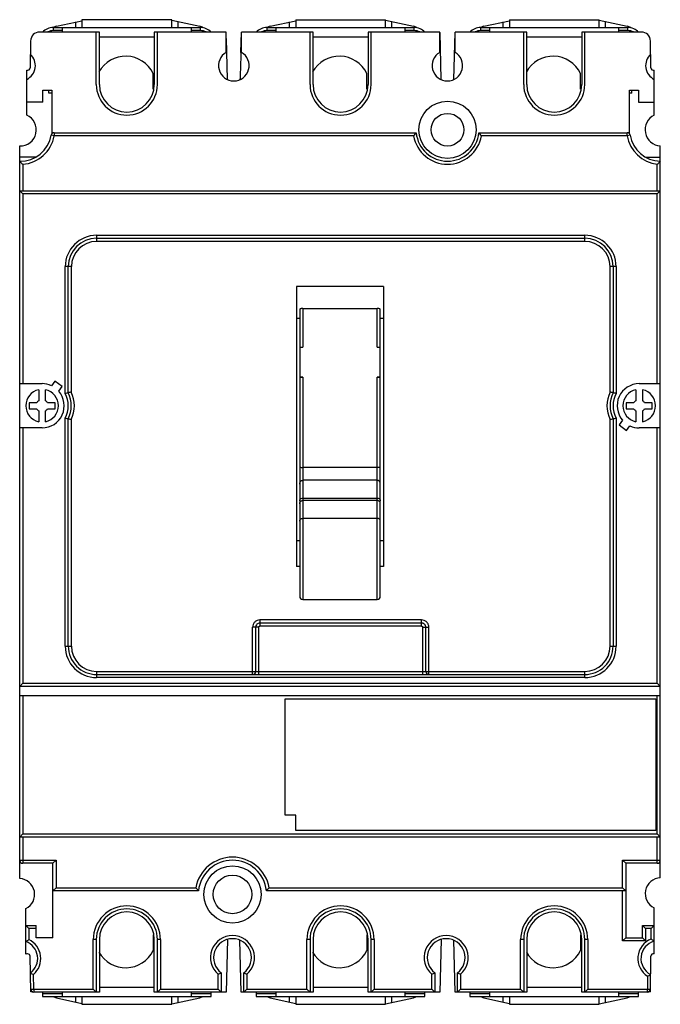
# Model space of a CAD drawing. Header units: millimetres. Extents: x 16 to 121, y 14 to 175.
import ezdxf

# ---------------------------------------------------------------- set-up
doc = ezdxf.new("R2010")
doc.units = ezdxf.units.MM
doc.header["$LTSCALE"] = 12.355461
doc.layers.get('0').update_dxf_attribs({"linetype": 'CONTINUOUS'})

msp = doc.modelspace()

# ---------------------------------------------------------------- linework, layer by layer
at = {"color": 7, "linetype": 'Continuous'}
for p, q in [((22.31, 173.75), (26.49, 174.65)), ((25.49, 173.52), (25.49, 174.44)), ((26.49, 174.81), (26.49, 173.52)), ((41.19, 174.81), (26.49, 174.81)), ((41.19, 173.52), (41.19, 174.81)), ((41.19, 174.74), (45.77, 173.75)), ((42.18, 174.53), (42.18, 173.52)), ((57.31, 173.75), (61.49, 174.65)), ((60.49, 173.52), (60.49, 174.44)), ((61.49, 174.81), (61.49, 173.52)), ((61.49, 174.81), (76.19, 174.81)), ((76.19, 173.52), (76.19, 174.81)), ((76.19, 174.74), (80.77, 173.75)), ((77.18, 174.53), (77.18, 173.52)), ((92.31, 173.75), (96.49, 174.65)), ((95.49, 173.52), (95.49, 174.44)), ((96.49, 174.81), (96.49, 173.52)), ((96.49, 174.81), (111.19, 174.81)), ((111.19, 173.52), (111.19, 174.81)), ((111.19, 174.74), (115.77, 173.75)), ((112.18, 174.53), (112.18, 173.52)), ((29.34, 172.79), (19.57, 172.79)), ((21.78, 173.52), (21.78, 173.02)), ((21.78, 173.52), (45.9, 173.52)), ((23.29, 173.02), (21.78, 173.02)), ((23.29, 172.79), (23.29, 173.52)), ((28.84, 164.19), (28.84, 172.79)), ((29.34, 164.19), (29.34, 172.79)), ((38.34, 172.79), (38.34, 164.19)), ((50.11, 172.79), (38.34, 172.79)), ((38.84, 164.19), (38.84, 172.79)), ((44.39, 173.52), (44.39, 172.79)), ((45.9, 173.02), (44.39, 173.02)), ((45.9, 173.02), (45.9, 173.52)), ((50.11, 169.46), (50.11, 172.79)), ((52.51, 169.46), (52.6, 172.79)), ((52.61, 169.46), (52.61, 172.79)), ((64.34, 172.79), (52.61, 172.79)), ((56.78, 173.52), (56.78, 173.02)), ((56.78, 173.52), (80.9, 173.52)), ((58.29, 173.02), (56.78, 173.02)), ((58.29, 172.79), (58.29, 173.52)), ((63.84, 164.19), (63.84, 172.79)), ((64.34, 164.19), (64.34, 172.79)), ((73.34, 172.79), (73.34, 164.19)), ((85.09, 172.79), (73.34, 172.79)), ((73.84, 164.19), (73.84, 172.79)), ((79.39, 173.52), (79.39, 172.79)), ((80.9, 173.02), (79.39, 173.02)), ((80.9, 173.02), (80.9, 173.52)), ((85.09, 169.46), (85.09, 172.79)), ((85.09, 172.69), (85.29, 165.02)), ((87.39, 165.02), (87.59, 172.69)), ((87.59, 169.46), (87.59, 172.79)), ((99.34, 172.79), (87.59, 172.79)), ((91.78, 173.52), (91.78, 173.02)), ((91.78, 173.52), (115.9, 173.52)), ((93.29, 173.02), (91.78, 173.02)), ((93.29, 172.79), (93.29, 173.52)), ((98.84, 164.19), (98.84, 172.79)), ((99.34, 164.19), (99.34, 172.79)), ((108.34, 172.79), (108.34, 164.19)), ((118.1, 172.79), (108.34, 172.79)), ((108.84, 164.19), (108.84, 172.79)), ((114.39, 173.52), (114.39, 172.79)), ((115.9, 173.02), (114.39, 173.02)), ((115.9, 173.02), (115.9, 173.52)), ((18.07, 171.32), (17.99, 166.94)), ((29.34, 172.02), (38.34, 172.02)), ((50.11, 171.74), (50.29, 165.03)), ((64.34, 172.02), (73.34, 172.02)), ((99.34, 172.02), (108.34, 172.02)), ((119.68, 166.94), (119.6, 171.32)), ((17.46, 159.2), (17.46, 166.56)), ((120.21, 159.18), (120.21, 166.56)), ((38.14, 163.45), (38.14, 166.01)), ((52.39, 165.01), (52.39, 165.1)), ((73.14, 163.45), (73.14, 166.01)), ((108.14, 163.45), (108.14, 166.01)), ((20.06, 161.29), (20.06, 163.29)), ((20.06, 163.29), (21.56, 163.29)), ((21.07, 162.79), (21.07, 163.29)), ((21.56, 163.29), (21.56, 156.12)), ((116.16, 156.12), (116.16, 163.29)), ((116.16, 163.29), (117.66, 163.29)), ((116.56, 162.79), (116.56, 163.29)), ((117.66, 163.29), (117.66, 161.29)), ((20.06, 161.29), (17.46, 161.29)), ((21.56, 162.79), (21.07, 162.79)), ((116.56, 162.79), (116.16, 162.79)), ((117.66, 161.29), (120.21, 161.29)), ((21.94, 155.79), (21.45, 155.88)), ((21.94, 156.29), (21.94, 155.79)), ((21.94, 156.29), (81.24, 156.29)), ((80.8, 155.79), (21.94, 155.79)), ((91.49, 156.29), (115.78, 156.29)), ((115.78, 155.79), (91.92, 155.79)), ((115.78, 155.79), (115.78, 156.29)), ((116.27, 155.88), (115.78, 155.79)), ((16.29, 34.16), (16.29, 154.14)), ((121.21, 34.29), (121.21, 154.15)), ((18.91, 152.29), (16.29, 152.29)), ((118.82, 152.29), (121.21, 152.29)), ((16.79, 151.14), (16.79, 146.79)), ((120.71, 146.79), (120.71, 151.16)), ((16.79, 146.29), (16.29, 146.79)), ((16.29, 146.79), (121.21, 146.79)), ((121.21, 146.79), (120.71, 146.29)), ((16.79, 146.29), (16.79, 115.21)), ((120.71, 146.29), (16.79, 146.29)), ((120.71, 115.21), (120.71, 146.29)), ((28.89, 139.51), (28.89, 138.51)), ((28.89, 139.51), (108.84, 139.51)), ((28.89, 139.01), (108.84, 139.01)), ((108.84, 138.51), (108.84, 139.51)), ((108.84, 138.51), (28.89, 138.51)), ((23.74, 113.6), (23.74, 134.37)), ((24.74, 134.37), (23.74, 134.37)), ((24.24, 113.72), (24.24, 134.37)), ((24.74, 134.37), (24.74, 113.83)), ((112.98, 113.83), (112.98, 134.37)), ((113.98, 134.37), (112.98, 134.37)), ((113.48, 134.37), (113.48, 113.72)), ((113.98, 134.37), (113.98, 113.6)), ((61.65, 131.13), (61.65, 85.24)), ((75.85, 131.13), (61.65, 131.13)), ((75.85, 131.13), (75.85, 85.24)), ((62.65, 127.52), (62.65, 121.19)), ((62.65, 127.52), (74.85, 127.52)), ((74.85, 121.19), (74.85, 127.52)), ((61.65, 125.94), (62.15, 125.94)), ((62.15, 127.37), (62.15, 121.21)), ((75.35, 121.21), (75.35, 127.37)), ((75.35, 125.94), (75.85, 125.94)), ((62.15, 121.19), (62.15, 80.38)), ((62.15, 121.19), (62.65, 121.19)), ((74.85, 121.19), (75.35, 121.19)), ((75.35, 80.38), (75.35, 121.19)), ((62.15, 116.27), (62.65, 116.27)), ((62.65, 116.27), (62.65, 79.88)), ((74.85, 79.88), (74.85, 116.27)), ((74.85, 116.27), (75.35, 116.27)), ((16.29, 115.21), (19.96, 115.21)), ((22.07, 115.64), (21.49, 114.87)), ((23.27, 114.73), (22.07, 115.64)), ((22.69, 113.97), (23.27, 114.73)), ((117.76, 115.21), (121.19, 115.21)), ((121.19, 107.97), (121.19, 115.21)), ((19.4, 114.2), (19.4, 112.42)), ((20.53, 112.42), (20.53, 114.2)), ((117.2, 114.2), (117.2, 112.42)), ((118.33, 112.42), (118.33, 114.2)), ((17.84, 112.09), (17.84, 111.09)), ((19.1, 112.09), (17.84, 112.09)), ((22.09, 112.09), (20.83, 112.09)), ((22.09, 111.09), (22.09, 112.09)), ((116.9, 112.09), (115.64, 112.09)), ((115.64, 112.09), (115.64, 111.09)), ((119.89, 112.09), (118.63, 112.09)), ((119.89, 111.09), (119.89, 112.09)), ((17.84, 111.09), (19.1, 111.09)), ((19.4, 110.77), (19.4, 108.98)), ((20.53, 108.98), (20.53, 110.77)), ((20.83, 111.09), (22.09, 111.09)), ((115.64, 111.09), (116.9, 111.09)), ((117.2, 110.77), (117.2, 108.98)), ((118.33, 108.98), (118.33, 110.77)), ((118.63, 111.09), (119.89, 111.09)), ((23.74, 72.22), (23.74, 109.58)), ((24.24, 72.22), (24.24, 109.46)), ((24.74, 109.35), (24.74, 72.22)), ((112.98, 72.22), (112.98, 109.35)), ((113.48, 109.46), (113.48, 72.22)), ((113.98, 109.58), (113.98, 72.22)), ((115.03, 109.22), (114.46, 108.45)), ((114.46, 108.45), (115.65, 107.55)), ((115.65, 107.55), (116.23, 108.31)), ((19.96, 107.97), (16.29, 107.97)), ((16.79, 107.97), (16.79, 66.14)), ((121.19, 107.97), (117.76, 107.97)), ((120.71, 66.14), (120.71, 107.97)), ((74.85, 101.49), (62.65, 101.49)), ((74.85, 99.38), (62.65, 99.38)), ((62.65, 96.48), (74.85, 96.48)), ((74.85, 96.06), (62.65, 96.06)), ((74.85, 93.15), (62.65, 93.15)), ((62.15, 89.47), (61.65, 89.47)), ((75.85, 89.47), (75.35, 89.47)), ((62.15, 85.24), (61.65, 85.24)), ((75.85, 85.24), (75.35, 85.24)), ((62.65, 79.88), (74.85, 79.88)), ((55.63, 76.51), (55.63, 75.51)), ((82.1, 76.51), (55.63, 76.51)), ((82.1, 76.01), (55.63, 76.01)), ((82.1, 75.51), (82.1, 76.51)), ((55.43, 75.31), (54.43, 75.31)), ((54.43, 67.57), (54.43, 75.31)), ((54.93, 75.31), (54.93, 68.07)), ((55.43, 67.57), (55.43, 75.31)), ((82.1, 75.51), (55.63, 75.51)), ((83.3, 75.3), (82.3, 75.3)), ((82.3, 67.57), (82.3, 75.3)), ((82.8, 68.07), (82.8, 75.31)), ((83.3, 67.57), (83.3, 75.3)), ((23.74, 72.22), (24.74, 72.22)), ((112.98, 72.22), (113.98, 72.22)), ((28.89, 68.07), (28.89, 67.07)), ((28.89, 68.07), (108.84, 68.07)), ((108.84, 67.07), (108.84, 68.07)), ((16.29, 65.64), (16.79, 66.14)), ((16.79, 66.14), (120.71, 66.14)), ((28.89, 67.57), (108.84, 67.57)), ((108.84, 67.07), (28.89, 67.07)), ((121.21, 65.64), (120.71, 66.14)), ((121.21, 65.64), (16.29, 65.64)), ((121.21, 64.07), (16.29, 64.07)), ((16.79, 64.07), (16.79, 41.47)), ((59.79, 63.57), (120.49, 63.57)), ((59.79, 44.57), (59.79, 63.57)), ((120.49, 63.57), (120.49, 42.05)), ((120.71, 41.47), (120.71, 64.07)), ((61.49, 44.57), (59.79, 44.57)), ((61.49, 42.05), (61.49, 44.57)), ((120.49, 42.05), (61.49, 42.05)), ((16.29, 40.97), (16.79, 41.47)), ((121.21, 40.97), (16.29, 40.97)), ((16.79, 41.47), (120.71, 41.47)), ((16.79, 40.97), (16.79, 36.67)), ((121.21, 40.97), (120.71, 41.47)), ((120.71, 36.67), (120.71, 40.97)), ((16.29, 37.17), (22.24, 37.17)), ((22.24, 37.17), (21.74, 36.67)), ((22.24, 37.17), (22.24, 32.67)), ((115.04, 37.17), (121.21, 37.17)), ((115.04, 37.17), (115.54, 36.67)), ((115.04, 32.67), (115.04, 37.17)), ((21.74, 36.67), (16.79, 36.67)), ((21.74, 24.47), (21.74, 36.67)), ((120.71, 36.67), (115.54, 36.67)), ((115.54, 36.67), (115.54, 24.47)), ((22.24, 32.67), (21.74, 32.17)), ((22.24, 32.67), (45.14, 32.67)), ((57.14, 32.67), (115.04, 32.67)), ((115.04, 32.67), (115.54, 32.17)), ((45.57, 32.17), (21.74, 32.17)), ((115.54, 32.17), (56.71, 32.17)), ((115.04, 23.97), (115.04, 32.17)), ((17.29, 21.78), (17.29, 29.24)), ((120.19, 21.83), (120.19, 29.36)), ((17.79, 25.97), (17.29, 26.47)), ((17.29, 26.47), (18.99, 26.47)), ((18.99, 25.97), (17.79, 25.97)), ((17.79, 25.97), (17.79, 24.17)), ((18.99, 24.47), (18.99, 26.47)), ((118.28, 26.47), (120.19, 26.47)), ((118.78, 25.97), (118.28, 26.47)), ((118.28, 24.47), (118.28, 26.47)), ((119.69, 25.97), (118.78, 25.97)), ((118.78, 25.97), (118.78, 23.97)), ((120.19, 26.47), (119.69, 25.97)), ((119.69, 24.26), (119.69, 25.97)), ((21.74, 24.47), (18.99, 24.47)), ((28.84, 24.19), (28.34, 24.19)), ((28.34, 16.07), (28.34, 24.19)), ((28.84, 24.19), (28.84, 15.57)), ((29.34, 24.19), (29.34, 15.57)), ((38.14, 24.94), (38.14, 22.38)), ((38.34, 15.57), (38.34, 24.19)), ((39.34, 24.19), (38.84, 24.19)), ((38.84, 15.57), (38.84, 24.19)), ((39.34, 24.19), (39.34, 16.07)), ((50.31, 24.2), (50.08, 15.57)), ((63.84, 24.19), (63.34, 24.19)), ((63.34, 16.07), (63.34, 24.19)), ((63.84, 24.19), (63.84, 15.57)), ((64.34, 24.19), (64.34, 15.57)), ((73.14, 24.94), (73.14, 22.38)), ((73.34, 15.57), (73.34, 24.19)), ((74.34, 24.19), (73.84, 24.19)), ((73.84, 15.57), (73.84, 24.19)), ((74.34, 24.19), (74.34, 16.07)), ((85.31, 24.2), (85.08, 15.57)), ((98.84, 24.19), (98.34, 24.19)), ((98.34, 16.07), (98.34, 24.19)), ((98.84, 24.19), (98.84, 15.57)), ((99.34, 24.19), (99.34, 15.57)), ((108.14, 24.94), (108.14, 22.38)), ((108.34, 15.57), (108.34, 24.19)), ((109.34, 24.19), (108.84, 24.19)), ((108.84, 15.57), (108.84, 24.19)), ((109.34, 24.19), (109.34, 16.07)), ((115.04, 23.97), (115.54, 24.47)), ((115.54, 24.47), (118.28, 24.47)), ((118.78, 23.97), (118.28, 24.47)), ((52.59, 15.57), (52.37, 24.06)), ((87.59, 15.57), (87.37, 24.06)), ((118.78, 23.97), (115.04, 23.97)), ((18.1, 15.59), (17.99, 21.45)), ((119.58, 15.59), (119.68, 21.45)), ((18.59, 16.07), (18.55, 18.46)), ((48.79, 16.07), (48.79, 18.49)), ((49.29, 18.73), (49.29, 15.57)), ((52.99, 15.57), (52.99, 18.73)), ((53.49, 18.49), (53.49, 16.07)), ((83.79, 16.07), (83.79, 18.49)), ((84.29, 18.73), (84.29, 15.57)), ((87.99, 15.57), (87.99, 18.73)), ((88.49, 18.49), (88.49, 16.07)), ((119.12, 18.16), (119.09, 16.07)), ((29.34, 16.37), (38.34, 16.37)), ((64.34, 16.37), (73.34, 16.37)), ((99.34, 16.37), (108.34, 16.37)), ((18.09, 16.06), (18.59, 16.07)), ((18.43, 15.59), (18.1, 15.59)), ((18.59, 16.07), (28.34, 16.07)), ((18.59, 16.07), (18.59, 15.57)), ((29.34, 15.57), (18.59, 15.57)), ((20.01, 15.59), (20.01, 14.86)), ((20.01, 15.36), (23.29, 15.36)), ((20.01, 14.86), (47.66, 14.86)), ((22.31, 14.64), (26.49, 13.73)), ((23.29, 14.86), (23.29, 15.57)), ((25.49, 13.94), (25.49, 14.86)), ((26.49, 14.86), (26.49, 13.57)), ((28.34, 16.07), (28.84, 15.57)), ((50.08, 15.57), (38.34, 15.57)), ((39.34, 16.07), (38.84, 15.57)), ((39.34, 16.07), (48.79, 16.07)), ((41.19, 13.57), (41.19, 14.86)), ((41.19, 13.64), (45.77, 14.64)), ((42.18, 14.86), (42.18, 13.86)), ((44.39, 15.57), (44.39, 14.86)), ((44.39, 15.36), (47.66, 15.36)), ((47.66, 14.86), (47.66, 15.57)), ((48.79, 16.07), (49.29, 15.57)), ((64.34, 15.57), (52.59, 15.57)), ((53.49, 16.07), (52.99, 15.57)), ((53.49, 16.07), (63.34, 16.07)), ((55.01, 15.59), (55.01, 14.86)), ((55.01, 15.36), (58.29, 15.36)), ((55.01, 14.86), (82.66, 14.86)), ((57.31, 14.64), (61.49, 13.73)), ((58.29, 14.86), (58.29, 15.57)), ((60.49, 13.94), (60.49, 14.86)), ((61.49, 14.86), (61.49, 13.57)), ((63.34, 16.07), (63.84, 15.57)), ((85.08, 15.57), (73.34, 15.57)), ((74.34, 16.07), (73.84, 15.57)), ((74.34, 16.07), (83.79, 16.07)), ((76.19, 13.57), (76.19, 14.86)), ((76.19, 13.64), (80.77, 14.64)), ((77.18, 14.86), (77.18, 13.86)), ((79.39, 15.57), (79.39, 14.86)), ((79.39, 15.36), (82.66, 15.36)), ((82.66, 14.86), (82.66, 15.57)), ((83.79, 16.07), (84.29, 15.57)), ((99.34, 15.57), (87.59, 15.57)), ((88.49, 16.07), (87.99, 15.57)), ((88.49, 16.07), (98.34, 16.07)), ((90.01, 15.59), (90.01, 14.86)), ((90.01, 15.36), (93.29, 15.36)), ((90.01, 14.86), (117.66, 14.86)), ((92.31, 14.64), (96.49, 13.73)), ((93.29, 14.86), (93.29, 15.57)), ((95.49, 13.94), (95.49, 14.86)), ((96.49, 14.86), (96.49, 13.57)), ((98.34, 16.07), (98.84, 15.57)), ((119.09, 15.57), (108.34, 15.57)), ((109.34, 16.07), (108.84, 15.57)), ((109.34, 16.07), (119.09, 16.07)), ((111.19, 13.57), (111.19, 14.86)), ((111.19, 13.64), (115.77, 14.64)), ((112.18, 14.86), (112.18, 13.86)), ((114.39, 15.57), (114.39, 14.86)), ((114.39, 15.36), (117.66, 15.36)), ((117.66, 14.86), (117.66, 15.57)), ((119.09, 16.07), (119.59, 16.06)), ((119.09, 15.57), (119.09, 16.07)), ((119.58, 15.59), (119.24, 15.59)), ((26.49, 13.57), (41.19, 13.57)), ((61.49, 13.57), (76.19, 13.57)), ((96.49, 13.57), (111.19, 13.57))]:
    msp.add_line(p, q, dxfattribs=at)
for centre, radius in [((86.36, 156.79), 4.69), ((86.36, 156.79), 2.68), ((51.14, 31.57), 4.69), ((51.14, 31.57), 3.16)]:
    msp.add_circle(centre, radius, dxfattribs=at)
for centre, radius, start, end in [((19.57, 171.29), 1.5, 90, 179), ((21.78, 171.02), 2.5, 90, 134.9276), ((21.78, 171.02), 2, 90, 116.3242), ((22.62, 172.28), 1.5, 102.2251, 123.8), ((45.45, 172.28), 1.5, 52.7402, 77.7749), ((45.9, 171.02), 2.5, 45.0724, 90), ((45.9, 171.02), 2, 62.8226, 90), ((56.78, 171.02), 2.5, 90, 134.9276), ((56.78, 171.02), 2, 90, 116.3242), ((57.62, 172.28), 1.5, 102.2251, 123.8), ((80.45, 172.28), 1.5, 52.7402, 77.7749), ((80.9, 171.02), 2.5, 45.0724, 90), ((80.9, 171.02), 2, 62.8226, 90), ((91.78, 171.02), 2.5, 90, 134.9276), ((91.78, 171.02), 2, 90, 116.3242), ((92.62, 172.28), 1.5, 102.2251, 123.8), ((115.45, 172.28), 1.5, 52.7402, 77.7749), ((115.9, 171.02), 2.5, 45.0724, 90), ((115.9, 171.02), 2, 62.8226, 90), ((118.1, 171.29), 1.5, 1, 90), ((51.36, 167.29), 2.5, 120, 59.9991), ((2217.53, 107.21), 2165.91, 178.35318, 178.46854), ((86.34, 167.29), 2.5, 120, 60), ((16.36, 167.29), 2.5, 296.1039, 48.07), ((33.64, 163.83), 5, 25.8419, 150.8721), ((68.64, 163.83), 5, 25.8419, 150.8721), ((103.64, 163.83), 5, 25.8419, 150.8721), ((121.31, 167.29), 2.5, 131.93, 243.8956), ((17.59, 166.94), 0.4, 250.7432, 359), ((120.08, 166.94), 0.4, 181, 289.2524), ((33.84, 164.19), 5, 180, 360), ((33.84, 164.19), 4.5, 180, 360), ((68.84, 164.19), 5, 180, 360), ((68.84, 164.19), 4.5, 180, 360), ((103.84, 164.19), 5, 180, 360), ((103.84, 164.19), 4.5, 180, 360), ((16.36, 156.79), 2.65, 268.3782, 65.4752), ((121.36, 156.79), 2.65, 115.7185, 266.7552), ((16.36, 156.79), 5.17, 269.1688, 349.8418), ((16.36, 156.79), 5.67, 274.2987, 349.8418), ((21.94, 155.79), 0.5, 90, 169.8418), ((93.48, 145.2), 16.52, 137.8184, 140.1181), ((86.36, 156.79), 5.65, 190.1946, 349.8054), ((86.36, 156.79), 5.15, 185.5715, 354.4285), ((79.15, 145.11), 16.65, 39.8915, 42.172), ((115.78, 155.79), 0.5, 10.1582, 90), ((121.36, 156.79), 5.67, 190.1582, 263.4172), ((121.36, 156.79), 5.17, 190.1582, 268.3374), ((27.43, 162.61), 15.65, 224.6216, 227.1713), ((110.29, 162.88), 15.69, 311.6634, 314.1572), ((28.89, 134.37), 5.14, 90, 180), ((28.89, 134.37), 4.64, 90, 180), ((108.84, 134.37), 5.14, 0, 90), ((108.84, 134.37), 4.64, 0, 90), ((28.89, 134.37), 4.14, 90, 180), ((108.84, 134.37), 4.14, 0, 90), ((19.96, 111.59), 3.62, 64.9644, 90), ((117.76, 111.59), 3.62, 90, 221.0356), ((19.96, 111.59), 2.67, 102.1587, 257.8413), ((19.96, 111.59), 3.62, 270, 41.0356), ((19.96, 111.59), 2.67, 282.1587, 77.8413), ((33.28, 75.24), 39.52, 103.2182, 103.9639), ((19.96, 111.59), 4.28, 332.0303, 27.9689), ((34.47, 70.15), 44.76, 102.5564, 103.213), ((19.96, 111.59), 4.78, 333.5615, 26.4377), ((19.96, 111.59), 5.28, 334.8659, 25.1334), ((117.76, 111.59), 5.28, 154.8661, 205.1336), ((102.94, 68.78), 46.16, 76.7968, 77.4334), ((117.76, 111.59), 4.78, 153.5618, 206.4379), ((104.59, 75.86), 38.89, 76.0297, 76.7876), ((117.76, 111.59), 4.28, 152.0306, 207.9691), ((117.76, 111.59), 2.67, 102.1587, 257.8413), ((117.76, 111.59), 2.67, 282.1587, 77.8413), ((19.96, 111.59), 1, 124.2289, 150), ((19.96, 111.59), 1, 30, 55.7711), ((117.76, 111.59), 1, 124.2289, 150), ((117.76, 111.59), 1, 30, 55.7711), ((19.96, 111.59), 1, 210, 235.7711), ((19.96, 111.59), 1, 304.2289, 330), ((117.76, 111.59), 1, 210, 235.7711), ((117.76, 111.59), 1, 304.2289, 330), ((33.13, 147.32), 38.89, 256.0296, 256.7875), ((34.79, 154.41), 46.16, 256.7966, 257.4332), ((103.25, 153.03), 44.76, 282.5564, 283.2131), ((104.44, 147.94), 39.52, 283.2183, 283.964), ((117.76, 111.59), 3.62, 244.9644, 270), ((62.65, 80.38), 0.5, 180, 270), ((74.85, 80.38), 0.5, 270, 360), ((28.89, 72.22), 5.14, 180, 269.9997), ((28.89, 72.22), 4.64, 180, 270.0036), ((28.89, 72.22), 4.14, 180, 269.9996), ((108.84, 72.22), 5.14, 270.0004, 360), ((108.84, 72.22), 4.64, 269.9959, 360), ((108.84, 72.22), 4.14, 270.0005, 360), ((54.43, 68.07), 0.5, 270, 360), ((83.3, 68.07), 0.5, 180, 270), ((16.79, 37.17), 0.5, 180, 270), ((51.14, 31.57), 6.1, 10.3889, 169.6111), ((51.14, 31.57), 5.6, 6.1506, 173.8494), ((120.71, 37.17), 0.5, 270, 360), ((16.14, 31.57), 2.6, 296.2512, 86.6926), ((121.34, 31.69), 2.6, 92.7557, 243.7488), ((59.05, 44.26), 18.11, 219.7968, 221.8882), ((43.35, 44.15), 17.95, 318.1024, 320.2126), ((33.84, 24.19), 5.5, 0, 180), ((33.84, 24.19), 5, 0, 180), ((68.84, 24.19), 5.5, 0, 180), ((68.84, 24.19), 5, 0, 180), ((103.84, 24.19), 5.5, 0, 180), ((103.84, 24.19), 5, 0, 180), ((33.84, 24.19), 4.5, 0, 180), ((68.84, 24.19), 4.5, 0, 180), ((103.84, 24.19), 4.5, 0, 180), ((51.14, 21.22), 3.6, 310.7514, 229.2486), ((51.14, 21.22), 3.1, 306.6392, 233.3608), ((86.14, 21.22), 3.6, 310.7514, 229.2486), ((86.14, 21.22), 3.1, 306.6392, 233.3608), ((120.99, 21.07), 3.45, 112.1363, 237.2912), ((113.43, 14.95), 11.22, 52.9634, 56.0975), ((16.29, 21.07), 2.95, 306.5046, 70.1851), ((16.29, 21.07), 3.45, 310.9057, 64.2285), ((120.99, 21.07), 2.95, 105.7349, 242.5641), ((17.59, 21.04), 0.8, 90, 112.5697), ((17.59, 21.44), 0.4, 1, 90), ((33.64, 24.56), 5, 209.1279, 334.1581), ((68.64, 24.56), 5, 209.1279, 334.1581), ((103.64, 24.56), 5, 209.1279, 334.1581), ((120.08, 21.44), 0.4, 74.4962, 179), ((24.57, 31.98), 14.8, 243.8178, 245.9735), ((42.32, 32.63), 15.55, 294.5925, 296.6354), ((60.05, 32.83), 15.77, 243.3787, 245.3934), ((77.32, 32.63), 15.55, 294.5925, 296.6354), ((95.05, 32.83), 15.77, 243.3787, 245.3934), ((113.13, 29.38), 12.72, 298.1059, 300.7186), ((18.59, 16.07), 0.5, 181, 270), ((22.62, 16.1), 1.5, 236.2, 257.7749), ((45.45, 16.1), 1.5, 282.2251, 303.8), ((57.62, 16.1), 1.5, 236.2, 257.7749), ((80.45, 16.1), 1.5, 282.2251, 303.8), ((92.62, 16.1), 1.5, 236.2, 257.7749), ((115.45, 16.1), 1.5, 282.2251, 303.8), ((119.09, 16.07), 0.5, 270, 359)]:
    msp.add_arc(centre, radius, start, end, dxfattribs=at)
for points, knots in [([(62.65, 127.52), (62.59, 127.52), (62.49, 127.52), (62.37, 127.5), (62.3, 127.48), (62.24, 127.46), (62.18, 127.43), (62.15, 127.4), (62.15, 127.37)], [0, 0, 0, 0, 0.356921, 0.518689, 0.661694, 0.78202, 0.87761, 1, 1, 1, 1]), ([(75.35, 127.37), (75.35, 127.4), (75.32, 127.43), (75.26, 127.46), (75.17, 127.49), (75.04, 127.51), (74.92, 127.52), (74.85, 127.52)], [0, 0, 0, 0, 0.122466, 0.218096, 0.338465, 0.643044, 1, 1, 1, 1]), ([(62.16, 116.2), (62.16, 116.2), (62.15, 116.19), (62.15, 116.19), (62.15, 116.18)], [0, 0, 0, 0, 0.287713, 1, 1, 1, 1]), ([(62.65, 116.27), (62.59, 116.27), (62.48, 116.27), (62.34, 116.25), (62.24, 116.24), (62.18, 116.22), (62.16, 116.2), (62.16, 116.2)], [0, 0, 0, 0, 0.342292, 0.644063, 0.870195, 0.947568, 1, 1, 1, 1]), ([(75.2, 116.25), (75.15, 116.26), (75.03, 116.27), (74.91, 116.27), (74.85, 116.27)], [0, 0, 0, 0, 0.460216, 1, 1, 1, 1]), ([(75.35, 116.18), (75.35, 116.19), (75.34, 116.21), (75.29, 116.23), (75.24, 116.24), (75.2, 116.25)], [0, 0, 0, 0, 0.119461, 0.319018, 1, 1, 1, 1]), ([(62.15, 101.57), (62.15, 101.56), (62.16, 101.55), (62.19, 101.53), (62.24, 101.52), (62.33, 101.51), (62.47, 101.49), (62.59, 101.49), (62.65, 101.49)], [0, 0, 0, 0, 0.036428, 0.100035, 0.192998, 0.314793, 0.62985, 1, 1, 1, 1]), ([(75.35, 101.56), (75.35, 101.56), (75.34, 101.54), (75.29, 101.53), (75.19, 101.51), (75.03, 101.49), (74.91, 101.49), (74.85, 101.49)], [0, 0, 0, 0, 0.033525, 0.094989, 0.310783, 0.627737, 1, 1, 1, 1]), ([(62.15, 98.76), (62.15, 98.84), (62.17, 99), (62.25, 99.14), (62.3, 99.2)], [0, 0, 0, 0, 0.494232, 1, 1, 1, 1]), ([(62.3, 99.2), (62.34, 99.25), (62.45, 99.34), (62.58, 99.38), (62.65, 99.38)], [0, 0, 0, 0, 0.488578, 1, 1, 1, 1]), ([(75.2, 99.2), (75.16, 99.25), (75.05, 99.34), (74.92, 99.38), (74.85, 99.38)], [0, 0, 0, 0, 0.488568, 1, 1, 1, 1]), ([(75.35, 98.76), (75.35, 98.84), (75.33, 99), (75.25, 99.14), (75.2, 99.2)], [0, 0, 0, 0, 0.494249, 1, 1, 1, 1]), ([(62.15, 96), (62.15, 96.07), (62.17, 96.15), (62.21, 96.23), (62.22, 96.25)], [0, 0, 0, 0, 0.747364, 1, 1, 1, 1]), ([(62.15, 95.55), (62.15, 95.62), (62.18, 95.75), (62.29, 95.92), (62.45, 96.03), (62.58, 96.06), (62.65, 96.06)], [0, 0, 0, 0, 0.249732, 0.49967, 0.749767, 1, 1, 1, 1]), ([(62.22, 96.25), (62.27, 96.32), (62.4, 96.44), (62.57, 96.48), (62.65, 96.48)], [0, 0, 0, 0, 0.495515, 1, 1, 1, 1]), ([(74.85, 96.48), (74.94, 96.48), (75.11, 96.44), (75.23, 96.32), (75.28, 96.25)], [0, 0, 0, 0, 0.504485, 1, 1, 1, 1]), ([(75.35, 95.55), (75.35, 95.62), (75.33, 95.75), (75.22, 95.92), (75.05, 96.03), (74.92, 96.06), (74.85, 96.06)], [0, 0, 0, 0, 0.249733, 0.49967, 0.749767, 1, 1, 1, 1]), ([(75.28, 96.25), (75.29, 96.23), (75.33, 96.15), (75.35, 96.07), (75.35, 96)], [0, 0, 0, 0, 0.252636, 1, 1, 1, 1]), ([(62.15, 92.67), (62.15, 92.73), (62.18, 92.86), (62.29, 93.02), (62.46, 93.13), (62.59, 93.15), (62.65, 93.15)], [0, 0, 0, 0, 0.245126, 0.493135, 0.745165, 1, 1, 1, 1]), ([(75.35, 92.67), (75.35, 92.73), (75.32, 92.86), (75.21, 93.02), (75.05, 93.13), (74.92, 93.15), (74.85, 93.15)], [0, 0, 0, 0, 0.24584, 0.494137, 0.745868, 1, 1, 1, 1]), ([(55.63, 76.51), (55.48, 76.51), (55.16, 76.45), (54.76, 76.18), (54.49, 75.79), (54.43, 75.47), (54.43, 75.31)], [0, 0, 0, 0, 0.250062, 0.500031, 0.749994, 1, 1, 1, 1]), ([(83.3, 75.3), (83.29, 75.46), (83.25, 75.78), (82.97, 76.18), (82.57, 76.46), (82.26, 76.5), (82.1, 76.51)], [0, 0, 0, 0, 0.250348, 0.50003, 0.74981, 1, 1, 1, 1]), ([(82.59, 75.81), (82.59, 75.81), (82.53, 75.87), (82.38, 75.97), (82.21, 76.01), (82.13, 76.01)], [0, 0, 0, 0, 0.008209, 0.540063, 1, 1, 1, 1]), ([(55.43, 75.31), (55.43, 75.34), (55.44, 75.39), (55.48, 75.46), (55.55, 75.5), (55.61, 75.51), (55.63, 75.51)], [0, 0, 0, 0, 0.249226, 0.499661, 0.749438, 1, 1, 1, 1]), ([(82.1, 75.51), (82.15, 75.51), (82.23, 75.48), (82.29, 75.39), (82.3, 75.33), (82.3, 75.3)], [0, 0, 0, 0, 0.49308, 0.737216, 1, 1, 1, 1]), ([(17.29, 23.84), (17.3, 23.85), (17.47, 23.97), (17.63, 24.08), (17.79, 24.17)], [0, 0, 0, 0, 0.091288, 1, 1, 1, 1])]:
    msp.add_open_spline(points, degree=3, knots=knots, dxfattribs=at)
for points in [[(55.63, 76.01), (55.44, 76.01), (55.08, 75.86), (54.93, 75.49), (54.93, 75.31)], [(82.8, 75.3), (82.8, 75.49), (82.65, 75.86), (82.28, 76.01), (82.1, 76.01)]]:
    msp.add_open_spline(points, degree=3, dxfattribs=at)

doc.saveas('drawing.dxf')
